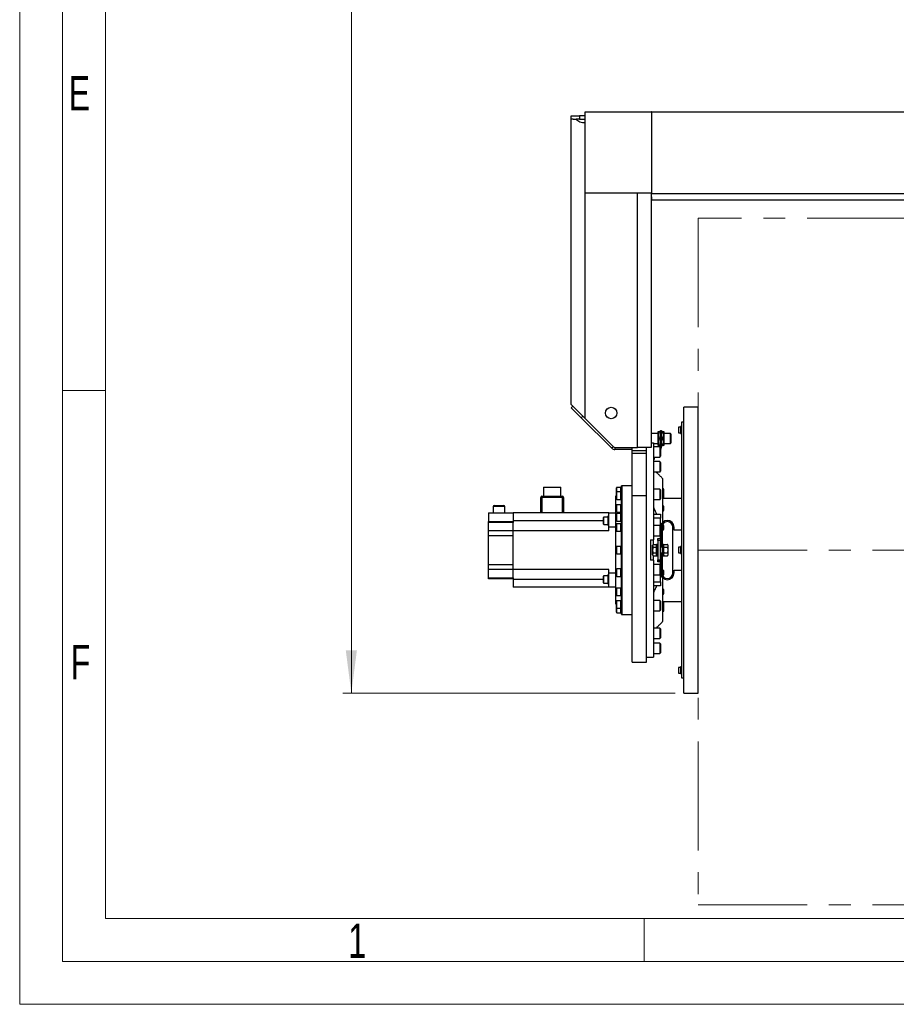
# Model space of a CAD drawing. Header units: millimetres. Extents: x 36 to 589, y 6 to 414.
# Tile 1 of 62: x 36 to 139, y 6 to 120. Entities that reach past the tile are written whole.
import ezdxf

# ---------------------------------------------------------------- set-up
doc = ezdxf.new("R2010")
doc.units = ezdxf.units.MM
doc.linetypes.add('CENTERX2', pattern=[20.32, 12.7, -2.54, 2.54, -2.54])
doc.styles.add('SLDTEXTSTYLE0', font='TXT', dxfattribs={"width": 0.7})
doc.styles.add('SLDTEXTSTYLE1', font='TXT', dxfattribs={"width": 0.75})
doc.dimstyles.new('SLDDIMSTYLE1', dxfattribs={"dimtxt": 3.5, "dimasz": 5, "dimexe": 0, "dimexo": 0.0625, "dimgap": 0.875, "dimtad": 1, "dimlfac": 15, "dimrnd": 1e-09, "dimzin": 12, "dimdsep": 46, "dimtxsty": 'SLDTEXTSTYLE1', "dimsah": 1, "dimcen": 0.09, "dimadec": 0, "dimazin": 0, "dimtfac": 1, "dimtofl": 0, "dimtmove": 0, "dimatfit": 3, "dimfxl": 0, "dimtolj": 1, "dimtzin": 12, "dimarcsym": 0})

# ---------------------------------------------------------------- blocks, each defined once
blk = doc.blocks.new('*D16')
at = {"color": 7, "linetype": 'Continuous', "lineweight": 0}
for p, q in [((221.19, 220.02), (74.13, 220.02)), ((75.13, 220.02), (75.13, 41.75)), ((112.86, 41.75), (74.13, 41.75))]:
    blk.add_line(p, q, dxfattribs=at)
for centre, start, end in [((72.35, 135.03), 63.4349, 116.5651), ((72.35, 132.62), 243.4349, 296.5651)]:
    blk.add_arc(centre, 6.21, start, end, dxfattribs=at)
for points in [[(75.13, 220.02), (74.48, 215.02), (75.78, 215.02)], [(75.13, 41.75), (75.78, 46.75), (74.48, 46.75)]]:
    blk.add_solid(points, dxfattribs=at)
at = {"color": 7, "linetype": 'Continuous', "lineweight": 0, "insert": (70.61, 128.65), "char_height": 3.5, "attachment_point": 1, "rotation": 90, "style": 'SLDTEXTSTYLE1'}
blk.add_mtext('2674', dxfattribs=at)

msp = doc.modelspace()

# ---------------------------------------------------------------- linework, layer by layer
at = {"color": 7, "linetype": 'Continuous', "lineweight": 15}
for p, q in [((36.5, 5.5), (36.5, 414.5)), ((588.5, 5.5), (36.5, 5.5))]:
    msp.add_line(p, q, dxfattribs=at)
at = {"color": 1, "linetype": 'Continuous', "lineweight": 0}
for p, q in [((41.5, 10.5), (41.5, 409.5)), ((46.5, 15.5), (46.5, 404.5)), ((46.4831139, 77), (41.5, 77)), ((393.7247305, 15.4991316), (46.5, 15.5)), ((109.25, 15.5), (109.25, 10.5)), ((583.5, 10.5), (41.5, 10.5))]:
    msp.add_line(p, q, dxfattribs=at)
at = {"color": 7, "linetype": 'Continuous', "lineweight": 30}
for p, q in [((100.7254093, 108.6182056), (100.7254093, 109.0182056)), ((100.7254093, 109.0182056), (101.7254093, 109.0182056)), ((101.7254093, 109.0182056), (101.7254093, 108.6182056)), ((102.3696453, 109.0182056), (101.7254093, 109.0182056)), ((102.3696369, 99.9993339), (102.3696458, 109.4660006)), ((102.3696458, 109.4660006), (102.3712607, 109.4660005)), ((102.3696458, 109.4660006), (110.0911594, 109.4659933)), ((102.3712518, 99.9993339), (102.3712607, 109.4660005)), ((102.3712607, 109.4660005), (110.0927743, 109.4659933)), ((110.0927743, 109.4659933), (110.0911594, 109.4659933)), ((110.0927743, 109.4659933), (110.0927654, 99.9993266)), ((110.1162618, 109.4659933), (110.0927743, 109.4659933)), ((110.1162529, 99.9993266), (110.1162618, 109.4659933)), ((110.1162618, 109.4659933), (168.8047591, 109.4659379)), ((110.1162618, 109.4659933), (110.1428318, 109.4659933)), ((110.1428318, 109.4659933), (168.8313292, 109.4659379)), ((100.9608342, 108.6182056), (100.7254093, 108.6182056)), ((100.7254093, 75.3848723), (100.7254093, 108.6182056)), ((100.9608342, 108.6182056), (101.2671088, 108.6182056)), ((101.2671088, 108.6182056), (101.3254093, 108.6182056)), ((101.7254093, 108.6182056), (101.3254093, 108.6182056)), ((101.7254093, 108.6182056), (102.369645, 108.6182056)), ((102.3254093, 108.2182056), (102.3254093, 73.7848723)), ((102.3696446, 108.2182056), (102.3254093, 108.2182056)), ((102.3696369, 99.9993339), (102.3712518, 99.9993339)), ((110.0927654, 99.9993266), (102.3712518, 99.9993339)), ((108.4587426, 70.3848723), (108.4587426, 99.9993282)), ((110.0587426, 99.9993267), (110.0587426, 70.3848723)), ((110.0927654, 99.9993266), (110.1162529, 99.9993266)), ((110.104522, 99.951539), (110.1045221, 99.9793266)), ((110.1045221, 99.9793266), (110.1362087, 99.9793266)), ((110.1045221, 99.9793266), (110.1310921, 99.9793266)), ((110.104522, 99.951539), (168.8364594, 99.951539)), ((110.1362087, 99.9993266), (110.1162529, 99.9993266)), ((110.1310921, 99.9793266), (110.1362087, 99.9793266)), ((110.1362087, 99.9793266), (110.1362087, 99.9993266)), ((110.1254093, 99.2182056), (168.8587426, 99.2182056)), ((102.3254093, 73.7848723), (100.7254093, 75.3848723)), ((100.7285214, 75.0046366), (100.9170832, 75.1931984)), ((101.9070327, 73.8261253), (100.7285214, 75.0046366)), ((113.8587426, 41.751539), (113.8587426, 75.0848723)), ((115.5254093, 58.4182056), (115.5254093, 75.0848723)), ((102.0955945, 74.0146871), (101.9070327, 73.8261253)), ((105.4587426, 70.2744153), (101.9070327, 73.8261253)), ((102.3254093, 73.7848723), (105.6473044, 70.4629772)), ((111.1254093, 72.351539), (111.2587426, 72.351539)), ((111.1254093, 71.6848723), (111.1254093, 72.351539)), ((111.2587426, 72.351539), (111.2587426, 71.6848723)), ((113.2187426, 72.7117817), (113.2187426, 72.6836741)), ((113.2187426, 72.6836741), (113.2187426, 72.1117817)), ((113.252076, 72.7451151), (113.252076, 72.7138843)), ((113.252076, 72.7138843), (113.252076, 72.0784484)), ((113.4854093, 72.8117817), (113.4854093, 72.2427344)), ((113.592076, 73.3182056), (113.592076, 70.2391704)), ((110.8587426, 71.8182056), (110.8587426, 72.2182056)), ((110.8587426, 71.0182056), (110.8587426, 71.8182056)), ((110.9301958, 72.2182056), (111.0539562, 72.2182056)), ((110.9301958, 71.4182056), (111.0539562, 71.4182056)), ((111.1254093, 70.3807006), (111.1254093, 71.6848723)), ((111.2587426, 71.6848723), (111.1254093, 71.6848723)), ((111.2587426, 70.351539), (111.2587426, 71.6848723)), ((111.3301958, 72.2182056), (111.4539562, 72.2182056)), ((111.3301958, 71.4182056), (111.4539562, 71.4182056)), ((111.5254093, 72.2182056), (111.5254093, 71.8182056)), ((111.5254093, 71.8182056), (111.5254093, 71.0182056)), ((112.2587426, 72.0182056), (112.2587426, 70.8182056)), ((112.3254093, 71.951539), (112.3254093, 70.8848723)), ((113.4854093, 72.2427344), (113.4854093, 72.0117817)), ((105.6473044, 70.4629772), (105.4587426, 70.2744153)), ((105.8358662, 70.3848723), (105.8358662, 70.1182056)), ((105.8358662, 70.3848723), (108.4587426, 70.3848723)), ((107.8587426, 70.1182056), (105.8358662, 70.1182056)), ((107.8587426, 70.251539), (107.8587426, 70.3848723)), ((107.8587426, 69.9848723), (107.8587426, 70.251539)), ((109.5254093, 69.9848723), (107.8587426, 69.9848723)), ((107.8587426, 69.6848723), (107.8587426, 69.9848723)), ((110.0587426, 70.3848723), (108.4587426, 70.3848723)), ((109.5254093, 70.3848723), (109.5170432, 70.3848723)), ((109.5254093, 69.9848723), (109.5254093, 70.3848723)), ((109.5254093, 69.6848723), (109.5254093, 69.9848723)), ((110.0587426, 70.9071373), (110.3254093, 70.9071373)), ((110.3254093, 70.9071373), (110.3254093, 59.5929973)), ((110.8587426, 70.6182056), (110.8587426, 71.0182056)), ((110.9301958, 70.6182056), (111.0539562, 70.6182056)), ((111.0454093, 70.4607006), (111.0454093, 69.6310905)), ((111.1254093, 70.3807006), (111.1254093, 69.6617052)), ((111.3301958, 70.6182056), (111.4539562, 70.6182056)), ((111.5254093, 71.0182056), (111.5254093, 70.6182056)), ((113.592076, 70.2391704), (113.592076, 43.5182056)), ((109.5254093, 69.6848723), (107.8587426, 69.6848723)), ((107.8587426, 64.7530513), (107.8587426, 69.6848723)), ((109.5254093, 64.7530513), (109.5254093, 69.6848723)), ((110.3254093, 69.0182056), (110.4587426, 69.0182056)), ((110.4587426, 69.0182056), (110.4587426, 69.2607006)), ((111.0454093, 69.6310905), (111.0454093, 69.2607006)), ((111.1254093, 69.6617052), (111.1254093, 69.3407006)), ((111.0454093, 68.7186844), (111.0454093, 67.6944204)), ((111.0454093, 67.6944204), (111.0454093, 67.5186844)), ((111.1254093, 68.6386844), (111.1254093, 67.7509889)), ((111.1254093, 67.7509889), (111.1254093, 67.5986844)), ((111.392076, 66.751539), (111.392076, 61.6426456)), ((97.5254093, 65.751539), (99.5254093, 65.751539)), ((106.0054093, 65.1421784), (106.0054093, 65.6648723)), ((106.0587426, 65.1955118), (106.0587426, 65.7182056)), ((106.5387426, 65.1955118), (106.5387426, 65.7182056)), ((106.5387426, 65.1955118), (106.5387426, 65.7182056)), ((106.592076, 50.951539), (106.592076, 65.8848723)), ((106.6254093, 65.9182056), (106.6254093, 50.9182056)), ((111.0454093, 65.4998584), (111.0454093, 64.3455306)), ((111.1254093, 65.4198584), (111.1254093, 64.419441)), ((111.4876093, 65.0288451), (111.4876093, 65.551539)), ((111.5387426, 65.069339), (111.5387426, 65.5004056)), ((97.192076, 62.751539), (97.192076, 64.551539)), ((97.3254093, 64.6848723), (97.3254093, 64.5561922)), ((97.3254093, 64.6848723), (99.7254093, 64.6848723)), ((97.3254093, 64.5561922), (97.3254093, 62.751539)), ((99.7254093, 64.5561922), (97.3254093, 64.5561922)), ((99.7254093, 64.6848723), (99.7254093, 64.5561922)), ((99.7254093, 62.751539), (99.7254093, 64.5561922)), ((99.8587426, 64.551539), (99.8587426, 62.751539)), ((105.9254093, 52.1174024), (105.9254093, 64.7190088)), ((105.9254093, 64.7190088), (106.0054093, 64.7190088)), ((106.0054093, 64.3821784), (106.0054093, 65.1421784)), ((106.0587426, 64.3288451), (106.0587426, 65.1955118)), ((106.5387426, 64.3288451), (106.5387426, 65.1955118)), ((106.5387426, 64.5963489), (106.5387426, 65.1955118)), ((106.5387426, 64.3288451), (106.5387426, 64.5963489)), ((107.8587426, 45.351539), (107.8587426, 64.7530513)), ((109.5254093, 64.7530513), (107.8587426, 64.7530513)), ((109.5254093, 45.351539), (109.5254093, 64.7530513)), ((111.0454093, 64.3455306), (111.0454093, 64.2998584)), ((111.1254093, 64.419441), (111.1254093, 64.3798584)), ((111.4876093, 64.4955118), (111.4876093, 65.0288451)), ((111.5387426, 64.5466451), (111.5387426, 64.9777118)), ((92.992076, 63.4848723), (91.6587426, 63.4848723)), ((91.792076, 63.6182056), (92.8587426, 63.6182056)), ((106.0054093, 62.8936722), (106.0054093, 63.6536722)), ((106.0587426, 62.8403389), (106.0587426, 63.7070055)), ((106.5387426, 62.8403389), (106.5387426, 63.7070055)), ((106.5387426, 62.9672593), (106.5387426, 63.7070055)), ((111.4876093, 63.0070055), (111.4876093, 63.5403389)), ((111.5387426, 63.0581389), (111.5387426, 63.4892055)), ((91.1254093, 62.751539), (93.992076, 62.751539)), ((91.1254093, 62.751539), (91.1254093, 61.751539)), ((93.992076, 62.751539), (93.992076, 61.835539)), ((105.1254093, 62.751539), (93.992076, 62.751539)), ((104.4854093, 61.4558884), (104.4854093, 62.2158884)), ((104.5387426, 61.4025551), (104.5387426, 62.2692217)), ((105.0187426, 62.3692217), (105.0187426, 61.3025551)), ((105.1254093, 62.751539), (105.9254093, 62.751539)), ((105.1254093, 61.0848723), (105.1254093, 62.751539)), ((106.0054093, 61.8531212), (106.0054093, 62.6131212)), ((106.0587426, 61.7997879), (106.0587426, 62.6664546)), ((106.5387426, 62.8403389), (106.5387426, 62.9672593)), ((106.5387426, 61.7997879), (106.5387426, 62.6664546)), ((106.5387426, 62.2331212), (106.5387426, 62.6664546)), ((106.5387426, 61.7997879), (106.5387426, 62.2331212)), ((110.3254093, 62.5848723), (111.1254093, 62.5848723)), ((111.1254093, 62.1182056), (110.3254093, 62.1182056)), ((111.1254093, 62.5848723), (111.1254093, 62.1182056)), ((111.1254093, 61.2142594), (111.1254093, 62.1182056)), ((91.1254093, 61.751539), (93.992076, 61.751539)), ((91.1254093, 61.639401), (91.1254093, 61.751539)), ((93.992076, 61.639401), (91.1254093, 61.639401)), ((91.1254093, 60.6858868), (91.1254093, 61.639401)), ((93.992076, 61.835539), (93.992076, 61.6395702)), ((104.4854093, 61.835539), (93.992076, 61.835539)), ((93.992076, 61.6395702), (93.992076, 61.639401)), ((93.992076, 60.6858868), (93.992076, 61.639401)), ((105.9254093, 61.0848723), (105.1254093, 61.0848723)), ((105.1254093, 60.6688723), (105.1254093, 61.0848723)), ((106.0054093, 60.6659652), (106.0054093, 61.4259652)), ((106.0587426, 60.6126319), (106.0587426, 61.4792985)), ((106.5387426, 60.6126319), (106.5387426, 61.4792985)), ((106.5387426, 60.6456174), (106.5387426, 61.4792985)), ((111.0454093, 61.2942594), (111.0454093, 60.0942594)), ((111.1254093, 61.2142593), (111.1254093, 60.1742594)), ((111.1587426, 61.0848723), (111.1587426, 59.751539)), ((111.292076, 58.751539), (111.292076, 61.0848723)), ((111.392076, 61.4312825), (111.392076, 60.751539)), ((111.4876093, 60.7792985), (111.4876093, 61.3126319)), ((111.5387426, 60.8304319), (111.5387426, 61.2614985)), ((112.592076, 55.751539), (112.592076, 61.0848723)), ((112.7254093, 60.751539), (112.7254093, 61.0848723)), ((91.1254093, 60.6858868), (93.992076, 60.6858868)), ((91.1254093, 60.0848723), (91.1254093, 60.6858868)), ((93.992076, 60.0848723), (91.1254093, 60.0848723)), ((91.1254093, 56.751539), (91.1254093, 60.0848723)), ((93.992076, 60.6858868), (93.992076, 60.6854488)), ((93.992076, 56.167539), (93.992076, 60.6688723)), ((105.1254093, 60.6688723), (93.992076, 60.6688723)), ((106.5387426, 60.6126319), (106.5387426, 60.6456174)), ((110.8254093, 59.7682056), (111.1254093, 59.7682056)), ((110.8254093, 59.751539), (110.8254093, 59.7682056)), ((110.8254093, 59.751539), (111.1587426, 59.751539)), ((110.8254093, 59.551539), (110.8254093, 59.751539)), ((111.1254093, 59.7682056), (111.1254093, 60.1742594)), ((111.1587426, 59.751539), (111.1587426, 59.551539)), ((111.392076, 59.0848723), (111.392076, 60.751539)), ((113.592076, 60.751539), (112.7254093, 60.751539)), ((106.0054093, 58.0382056), (106.0054093, 58.7982056)), ((106.0587426, 57.9848723), (106.0587426, 58.851539)), ((106.5387426, 57.9848723), (106.5387426, 58.851539)), ((106.5387426, 57.9848723), (106.5387426, 58.851539)), ((109.992076, 59.5929973), (110.3254093, 59.5929973)), ((109.992076, 59.5929973), (109.992076, 57.2434139)), ((110.2254093, 58.9089534), (110.2254093, 58.9848723)), ((110.2254093, 58.4182056), (110.2254093, 58.9089534)), ((110.2760219, 59.0725359), (110.6654093, 59.0725359)), ((110.2760219, 58.7453708), (110.6654093, 58.7453708)), ((110.3254093, 59.0725359), (110.3254093, 59.5929973)), ((110.6654093, 58.9089534), (110.6654093, 59.0725359)), ((110.6654093, 58.7453708), (110.6654093, 58.9089534)), ((110.6654093, 58.4182056), (110.6654093, 58.7453708)), ((110.692076, 59.0848723), (110.692076, 57.751539)), ((110.8254093, 59.551539), (110.8254093, 57.2848723)), ((111.1587426, 59.551539), (110.8254093, 59.551539)), ((111.1587426, 57.2848723), (111.1587426, 59.551539)), ((111.3587426, 57.751539), (111.3587426, 59.0848723)), ((111.492076, 57.751539), (111.492076, 59.0848723)), ((111.5426886, 59.0725359), (111.9747967, 59.0725359)), ((111.5426886, 58.7453708), (111.9747967, 58.7453708)), ((112.0254093, 58.9089534), (112.0254093, 58.9848723)), ((112.0254093, 58.4182056), (112.0254093, 58.9089534)), ((113.2187426, 58.7182056), (113.2187426, 58.1182056)), ((113.252076, 58.751539), (113.252076, 58.0848723)), ((113.4854093, 58.8182056), (113.4854093, 58.0182056)), ((110.2254093, 57.9274579), (110.2254093, 58.4182056)), ((110.2254093, 57.851539), (110.2254093, 57.9274579)), ((110.2760219, 58.0910405), (110.6654093, 58.0910405)), ((110.2760219, 57.7638753), (110.6654093, 57.7638753)), ((110.3254093, 57.2434139), (110.3254093, 57.7638753)), ((110.6654093, 58.0910405), (110.6654093, 58.4182056)), ((110.6654093, 57.9274579), (110.6654093, 58.0910405)), ((110.6654093, 57.7638753), (110.6654093, 57.9274579)), ((111.292076, 55.751539), (111.292076, 58.0848723)), ((111.392076, 56.0848723), (111.392076, 57.751539)), ((111.5426886, 58.0910405), (111.9747967, 58.0910405)), ((111.5426886, 57.7638753), (111.9747967, 57.7638753)), ((112.0254093, 57.9274579), (112.0254093, 58.4182056)), ((112.0254093, 57.851539), (112.0254093, 57.9274579)), ((115.5254093, 41.751539), (115.5254093, 58.4182056)), ((91.1254093, 56.751539), (93.992076, 56.751539)), ((91.1254093, 56.1505245), (91.1254093, 56.751539)), ((106.0587426, 55.3571127), (106.0587426, 56.2237794)), ((106.5387426, 55.3571127), (106.5387426, 56.2237794)), ((106.5387426, 55.3571127), (106.5387426, 56.2237794)), ((110.3254093, 57.2434139), (109.992076, 57.2434139)), ((110.3254093, 57.2434139), (110.3254093, 45.929274)), ((110.8254093, 57.2848723), (111.1587426, 57.2848723)), ((110.8254093, 57.0848723), (110.8254093, 57.2848723)), ((111.1587426, 57.0848723), (110.8254093, 57.0848723)), ((110.8254093, 57.0682056), (110.8254093, 57.0848723)), ((111.1254093, 57.0682056), (110.8254093, 57.0682056)), ((111.0454093, 56.7421519), (111.0454093, 55.5421519)), ((111.1254093, 56.6621519), (111.1254093, 57.0682056)), ((111.1254093, 56.6621519), (111.1254093, 55.6221519)), ((111.1587426, 57.2848723), (111.1587426, 57.0848723)), ((111.1587426, 57.0848723), (111.1587426, 55.751539)), ((93.992076, 56.1505245), (91.1254093, 56.1505245)), ((91.1254093, 55.1970103), (91.1254093, 56.1505245)), ((91.1254093, 55.1970103), (93.992076, 55.1970103)), ((91.1254093, 55.0848723), (91.1254093, 55.1970103)), ((93.992076, 55.0848723), (91.1254093, 55.0848723)), ((105.1254093, 56.167539), (93.992076, 56.167539)), ((93.992076, 56.1509625), (93.992076, 56.1505245)), ((93.992076, 55.1970103), (93.992076, 56.1505245)), ((93.992076, 55.1970103), (93.992076, 55.196841)), ((93.992076, 55.196841), (93.992076, 55.0008723)), ((104.4854093, 54.6205229), (104.4854093, 55.3805229)), ((104.5387426, 54.5671895), (104.5387426, 55.4338562)), ((105.0187426, 55.5338562), (105.0187426, 55.0005229)), ((105.1254093, 55.751539), (105.1254093, 56.167539)), ((105.1254093, 55.751539), (105.9254093, 55.751539)), ((105.1254093, 54.0848723), (105.1254093, 55.751539)), ((106.0054093, 55.4104461), (106.0054093, 56.1704461)), ((111.1254093, 54.7182056), (111.1254093, 55.6221519)), ((111.392076, 56.0848723), (111.392076, 55.4051288)), ((111.392076, 55.1937656), (111.392076, 50.0848723)), ((111.4876093, 55.5237794), (111.4876093, 56.0571127)), ((111.5387426, 55.5749127), (111.5387426, 56.0059794)), ((112.7254093, 56.0848723), (113.592076, 56.0848723)), ((112.7254093, 55.751539), (112.7254093, 56.0848723)), ((93.992076, 55.0008723), (93.992076, 54.0848723)), ((104.4854093, 55.0008723), (93.992076, 55.0008723)), ((105.1254093, 54.0848723), (93.992076, 54.0848723)), ((105.0187426, 55.0005229), (105.0187426, 54.4671895)), ((105.9254093, 54.0848723), (105.1254093, 54.0848723)), ((106.0054093, 53.1827391), (106.0054093, 53.9427391)), ((106.0587426, 53.1294057), (106.0587426, 53.9960724)), ((106.5387426, 53.1294057), (106.5387426, 53.9960724)), ((106.5387426, 53.1294057), (106.5387426, 53.9960724)), ((110.3254093, 54.7182056), (111.1254093, 54.7182056)), ((111.1254093, 54.251539), (110.3254093, 54.251539)), ((111.1254093, 54.7182056), (111.1254093, 54.251539)), ((111.4876093, 53.2960724), (111.4876093, 53.8294057)), ((111.5387426, 53.3472057), (111.5387426, 53.7782724)), ((106.0054093, 52.1174024), (105.9254093, 52.1174024)), ((106.0054093, 51.6942328), (106.0054093, 52.4542328)), ((106.0054093, 51.171539), (106.0054093, 51.6942328)), ((106.0587426, 51.6408995), (106.0587426, 52.5075662)), ((106.0587426, 51.1182056), (106.0587426, 51.6408995)), ((106.5387426, 51.6408995), (106.5387426, 52.5075662)), ((106.5387426, 51.6408995), (106.5387426, 52.5075662)), ((106.5387426, 51.1182056), (106.5387426, 51.6408995)), ((106.5387426, 51.1182056), (106.5387426, 51.6408995)), ((111.0454093, 52.5365529), (111.0454093, 51.3365529)), ((111.1254093, 52.4565529), (111.1254093, 51.4165529)), ((111.4876093, 51.8075662), (111.4876093, 52.3408995)), ((111.4876093, 51.2848723), (111.4876093, 51.8075662)), ((111.5387426, 51.8586995), (111.5387426, 52.2897662)), ((111.5387426, 51.3360056), (111.5387426, 51.7670723)), ((111.0454093, 49.3177268), (111.0454093, 48.1177268)), ((111.1254093, 49.2377268), (111.1254093, 48.1977268)), ((111.0454093, 47.5757107), (111.0454093, 46.3757107)), ((111.1254093, 47.4957107), (111.1254093, 46.4557107)), ((109.5254093, 45.929274), (110.3254093, 45.929274)), ((113.252076, 44.7579629), (113.252076, 44.0912962)), ((113.4854093, 44.8246295), (113.4854093, 44.0246295)), ((113.2187426, 44.7246295), (113.2187426, 44.1246295))]:
    msp.add_line(p, q, dxfattribs=at)
at = {"color": 7, "linetype": 'CENTERX2', "lineweight": 0}
for p, q in [((115.5187975, 97.0848723), (115.5187975, 17.0848723)), ((222.1854642, 97.0848723), (115.5187975, 97.0848723)), ((115.5254093, 58.4182056), (222.192076, 58.4182056)), ((115.5187975, 17.0848723), (222.1854642, 17.0848723))]:
    msp.add_line(p, q, dxfattribs=at)
at = {"color": 7, "linetype": 'Continuous', "lineweight": 30}
msp.add_circle((105.392076, 74.3848723), 0.6666667, dxfattribs=at)
for centre, radius, start, end in [((102.3254093, 109.8182056), 1.6, 228.590377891, 270), ((113.252076, 72.7117817), 0.0333333, 90, 180), ((113.252076, 72.1117817), 0.0333333, 180, 270), ((105.8358662, 70.651539), 0.5333333, 225, 270), ((105.8358662, 70.651539), 0.2666667, 225, 270), ((111.0454093, 70.3807006), 0.08, 0, 90), ((110.992076, 70.351539), 0.2666667, 300, 0), ((111.0454093, 69.3407006), 0.08, 270, 0), ((111.0454093, 68.6386844), 0.08, 0, 90), ((111.0454093, 67.5986844), 0.08, 270, 0), ((106.0587426, 65.6648723), 0.0533333, 90, 180), ((111.0454093, 65.4198584), 0.08, 0, 90), ((97.3254093, 64.551539), 0.1333333, 90, 180), ((97.2921166, 63.5975787), 0.9591915, 88.010911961, 95.986653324), ((99.7254093, 64.551539), 0.1333333, 0, 90), ((99.758702, 63.5975787), 0.9591915, 84.013346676, 91.989088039), ((106.0587426, 65.1421784), 0.0533333, 90, 180), ((106.0587426, 64.3821784), 0.0533333, 180, 270), ((111.0454093, 64.3798584), 0.08, 270, 0), ((91.792076, 63.4848723), 0.1333333, 90, 180), ((92.8587426, 63.4848723), 0.1333333, 0, 90), ((106.0587426, 63.6536722), 0.0533333, 90, 180), ((104.5387426, 62.2158884), 0.0533333, 90, 180), ((106.0587426, 62.8936722), 0.0533333, 180, 270), ((106.0587426, 62.6131212), 0.0533333, 90, 180), ((104.5387426, 61.4558884), 0.0533333, 180, 270), ((106.0587426, 61.8531212), 0.0533333, 180, 270), ((106.0587426, 61.4259652), 0.0533333, 90, 180), ((111.0454093, 61.2142594), 0.08, 0, 90), ((111.942076, 61.0848723), 0.7833333, 360, 180), ((111.942076, 61.0848723), 0.65, 0, 180), ((106.0587426, 60.6659652), 0.0533333, 180, 270), ((111.0454093, 60.1742594), 0.08, 270, 0), ((106.0587426, 58.7982056), 0.0533333, 90, 180), ((113.252076, 58.7182056), 0.0333333, 90, 180), ((106.0587426, 58.0382056), 0.0533333, 180, 270), ((113.252076, 58.1182056), 0.0333333, 180, 270), ((106.0587426, 56.1704461), 0.0533333, 90, 180), ((111.0454093, 56.6621519), 0.08, 0, 90), ((104.5387426, 55.3805229), 0.0533333, 90, 180), ((106.0587426, 55.4104461), 0.0533333, 180, 270), ((111.0454093, 55.6221519), 0.08, 270, 0), ((111.942076, 55.751539), 0.7833333, 180, 0), ((111.942076, 55.751539), 0.65, 180, 360), ((104.5387426, 54.6205229), 0.0533333, 180, 270), ((106.0587426, 53.9427391), 0.0533333, 90, 180), ((106.0587426, 53.1827391), 0.0533333, 180, 270), ((106.0587426, 52.4542328), 0.0533333, 90, 180), ((106.0587426, 51.6942328), 0.0533333, 180, 270), ((111.0454093, 52.4565529), 0.08, 0, 90), ((106.0587426, 51.171539), 0.0533333, 180, 270), ((111.0454093, 51.4165529), 0.08, 270, 0), ((111.0454093, 49.2377268), 0.08, 360, 90), ((111.0454093, 48.1977268), 0.08, 270, 360), ((111.0454093, 47.4957107), 0.08, 360, 90), ((111.0454093, 46.4557107), 0.08, 270, 360), ((113.252076, 44.7246295), 0.0333333, 90, 180), ((113.252076, 44.1246295), 0.0333333, 180, 270)]:
    msp.add_arc(centre, radius, start, end, dxfattribs=at)
for points, degree in [([(110.118789, 99.432994), (110.116661, 99.4688624), (110.112405, 99.5405991), (110.107978, 99.6693342), (110.1050619, 99.8074908), (110.104702, 99.9035229), (110.104522, 99.951539)], 3), ([(110.1254093, 99.2182056), (110.1245385, 99.2209151), (110.1227969, 99.2263341), (110.1205759, 99.2702363), (110.1189806, 99.3368843), (110.1188529, 99.4009574), (110.118789, 99.432994)], 3), ([(115.5254093, 75.0848723), (113.8587426, 75.0848723)], 1), ([(113.4854093, 72.7451151), (113.252076, 72.7451151)], 1), ([(113.592076, 72.8117817), (113.4854093, 72.8117817)], 1), ([(113.8587426, 73.3182056), (113.592076, 73.3182056)], 1), ([(110.8587426, 72.0182056), (110.0587426, 72.0182056)], 1), ([(112.2587426, 72.0182056), (111.5254093, 72.0182056)], 1), ([(112.3254093, 71.951539), (112.2587426, 72.0182056)], 1), ([(113.252076, 72.0784484), (113.4854093, 72.0784484)], 1), ([(113.4854093, 72.0117817), (113.592076, 72.0117817)], 1), ([(110.3254093, 70.8182056), (110.8587426, 70.8182056)], 1), ([(111.0454093, 70.4607006), (110.3254093, 70.4607006)], 1), ([(111.5254093, 70.8182056), (112.2587426, 70.8182056)], 1), ([(112.2587426, 70.8182056), (112.3254093, 70.8848723)], 1), ([(110.3254093, 69.2607006), (111.0454093, 69.2607006)], 1), ([(111.0454093, 68.7186844), (110.3254093, 68.7186844)], 1), ([(110.3254093, 67.5186844), (111.0454093, 67.5186844)], 1), ([(111.392076, 66.751539), (110.6249305, 67.5186844)], 1), ([(97.5254093, 65.751539), (97.5254093, 64.6848723)], 1), ([(99.5254093, 64.6848723), (99.5254093, 65.751539)], 1), ([(106.5387426, 65.7182056), (106.0587426, 65.7182056)], 1), ([(106.592076, 65.7182056), (106.5387426, 65.7182056)], 1), ([(106.6254093, 65.9182056), (106.592076, 65.8848723)], 1), ([(107.8587426, 65.9182056), (106.6254093, 65.9182056)], 1), ([(111.0454093, 65.4998584), (110.3254093, 65.4998584)], 1), ([(111.4876093, 65.551539), (111.392076, 65.551539)], 1), ([(111.5387426, 65.5004056), (111.4876093, 65.551539)], 1), ([(106.5387426, 65.1955118), (106.0587426, 65.1955118)], 1), ([(106.0587426, 64.3288451), (106.5387426, 64.3288451)], 1), ([(106.592076, 65.1955118), (106.5387426, 65.1955118)], 1), ([(106.5387426, 64.3288451), (106.592076, 64.3288451)], 1), ([(110.3254093, 64.2998584), (111.0454093, 64.2998584)], 1), ([(111.4876093, 65.0288451), (111.392076, 65.0288451)], 1), ([(111.392076, 64.4955118), (111.4876093, 64.4955118)], 1), ([(113.592076, 64.4182056), (111.392076, 64.4182056)], 1), ([(111.5387426, 64.9777118), (111.4876093, 65.0288451)], 1), ([(111.4876093, 64.4955118), (111.5387426, 64.5466451)], 1), ([(111.492929, 65.0235254), (111.5387426, 65.069339)], 1), ([(91.6587426, 63.4848723), (91.6587426, 62.751539)], 1), ([(92.992076, 62.751539), (92.992076, 63.4848723)], 1), ([(106.5387426, 63.7070055), (106.0587426, 63.7070055)], 1), ([(106.592076, 63.7070055), (106.5387426, 63.7070055)], 1), ([(111.4876093, 63.5403389), (111.392076, 63.5403389)], 1), ([(111.5387426, 63.4892055), (111.4876093, 63.5403389)], 1), ([(105.0187426, 62.2692217), (104.5387426, 62.2692217)], 1), ([(105.1254093, 62.3692217), (105.0187426, 62.3692217)], 1), ([(106.0587426, 62.8403389), (106.5387426, 62.8403389)], 1), ([(106.5387426, 62.6664546), (106.0587426, 62.6664546)], 1), ([(106.5387426, 62.8403389), (106.592076, 62.8403389)], 1), ([(106.592076, 62.6664546), (106.5387426, 62.6664546)], 1), ([(111.392076, 63.0070055), (111.4876093, 63.0070055)], 1), ([(111.4876093, 63.0070055), (111.5387426, 63.0581389)], 1), ([(104.5387426, 61.4025551), (105.0187426, 61.4025551)], 1), ([(105.0187426, 61.3025551), (105.1254093, 61.3025551)], 1), ([(106.0587426, 61.7997879), (106.5387426, 61.7997879)], 1), ([(106.5387426, 61.4792985), (106.0587426, 61.4792985)], 1), ([(106.5387426, 61.7997879), (106.592076, 61.7997879)], 1), ([(106.592076, 61.4792985), (106.5387426, 61.4792985)], 1), ([(111.0454093, 61.2942594), (110.3254093, 61.2942594)], 1), ([(111.1254093, 61.5674849), (111.2058253, 61.3350907)], 1), ([(111.4876093, 61.3126319), (111.392076, 61.3126319)], 1), ([(111.5387426, 61.2614985), (111.4876093, 61.3126319)], 1), ([(111.4876093, 60.7792985), (111.5387426, 60.8304319)], 1), ([(106.0587426, 60.6126319), (106.5387426, 60.6126319)], 1), ([(106.5387426, 60.6126319), (106.592076, 60.6126319)], 1), ([(110.3254093, 60.0942594), (111.0454093, 60.0942594)], 1), ([(111.392076, 60.7792985), (111.4876093, 60.7792985)], 1), ([(106.5387426, 58.851539), (106.0587426, 58.851539)], 1), ([(106.592076, 58.851539), (106.5387426, 58.851539)], 1), ([(110.2760219, 59.0725359), (110.2254093, 58.9848723)], 1), ([(110.692076, 58.9848723), (110.6654093, 58.9848723)], 1), ([(110.8254093, 59.0848723), (110.692076, 59.0848723)], 1), ([(111.3587426, 58.751539), (111.1587426, 58.751539)], 1), ([(111.492076, 59.0848723), (111.3587426, 59.0848723)], 1), ([(111.5426886, 59.0725359), (111.492076, 58.9848723)], 1), ([(112.0254093, 58.9848723), (111.9747967, 59.0725359)], 1), ([(113.4854093, 58.751539), (113.252076, 58.751539)], 1), ([(113.592076, 58.8182056), (113.4854093, 58.8182056)], 1), ([(106.0587426, 57.9848723), (106.5387426, 57.9848723)], 1), ([(106.5387426, 57.9848723), (106.592076, 57.9848723)], 1), ([(110.2254093, 57.851539), (110.2760219, 57.7638753)], 1), ([(110.6654093, 57.851539), (110.692076, 57.851539)], 1), ([(110.692076, 57.751539), (110.8254093, 57.751539)], 1), ([(111.1587426, 58.0848723), (111.3587426, 58.0848723)], 1), ([(111.3587426, 57.751539), (111.492076, 57.751539)], 1), ([(111.492076, 57.851539), (111.5426886, 57.7638753)], 1), ([(111.9747967, 57.7638753), (112.0254093, 57.851539)], 1), ([(113.252076, 58.0848723), (113.4854093, 58.0848723)], 1), ([(113.4854093, 58.0182056), (113.592076, 58.0182056)], 1), ([(106.5387426, 56.2237794), (106.0587426, 56.2237794)], 1), ([(106.592076, 56.2237794), (106.5387426, 56.2237794)], 1), ([(111.0454093, 56.7421519), (110.3254093, 56.7421519)], 1), ([(105.0187426, 55.4338562), (104.5387426, 55.4338562)], 1), ([(105.1254093, 55.5338562), (105.0187426, 55.5338562)], 1), ([(106.0587426, 55.3571127), (106.5387426, 55.3571127)], 1), ([(106.5387426, 55.3571127), (106.592076, 55.3571127)], 1), ([(110.3254093, 55.5421519), (111.0454093, 55.5421519)], 1), ([(111.392076, 56.0848723), (111.283716, 55.7461083)], 1), ([(111.4876093, 56.0571127), (111.392076, 56.0571127)], 1), ([(111.392076, 55.5237794), (111.4876093, 55.5237794)], 1), ([(111.5387426, 56.0059794), (111.4876093, 56.0571127)], 1), ([(111.4876093, 55.5237794), (111.5387426, 55.5749127)], 1), ([(104.5387426, 54.5671895), (105.0187426, 54.5671895)], 1), ([(105.0187426, 54.4671895), (105.1254093, 54.4671895)], 1), ([(106.5387426, 53.9960724), (106.0587426, 53.9960724)], 1), ([(106.592076, 53.9960724), (106.5387426, 53.9960724)], 1), ([(110.7004948, 54.251539), (110.3254093, 53.4826206)], 1), ([(106.0587426, 53.1294057), (106.5387426, 53.1294057)], 1), ([(106.5387426, 53.1294057), (106.592076, 53.1294057)], 1), ([(111.4876093, 53.8294057), (111.392076, 53.8294057)], 1), ([(111.392076, 53.2960724), (111.4876093, 53.2960724)], 1), ([(111.5387426, 53.7782724), (111.4876093, 53.8294057)], 1), ([(111.4876093, 53.2960724), (111.5387426, 53.3472057)], 1), ([(106.5387426, 52.5075662), (106.0587426, 52.5075662)], 1), ([(106.0587426, 51.6408995), (106.5387426, 51.6408995)], 1), ([(106.592076, 52.5075662), (106.5387426, 52.5075662)], 1), ([(106.5387426, 51.6408995), (106.592076, 51.6408995)], 1), ([(111.0454093, 52.5365529), (110.3254093, 52.5365529)], 1), ([(111.392076, 52.4182056), (113.592076, 52.4182056)], 1), ([(111.4876093, 52.3408995), (111.392076, 52.3408995)], 1), ([(111.392076, 51.8075662), (111.4876093, 51.8075662)], 1), ([(111.5387426, 52.2897662), (111.4876093, 52.3408995)], 1), ([(111.4876093, 51.8075662), (111.5387426, 51.8586995)], 1), ([(111.5387426, 51.7670723), (111.492929, 51.8128859)], 1), ([(106.0587426, 51.1182056), (106.5387426, 51.1182056)], 1), ([(106.5387426, 51.1182056), (106.592076, 51.1182056)], 1), ([(106.592076, 50.951539), (106.6254093, 50.9182056)], 1), ([(106.6254093, 50.9182056), (107.8587426, 50.9182056)], 1), ([(110.3254093, 51.3365529), (111.0454093, 51.3365529)], 1), ([(111.392076, 51.2848723), (111.4876093, 51.2848723)], 1), ([(111.4876093, 51.2848723), (111.5387426, 51.3360056)], 1), ([(110.6249305, 49.3177268), (111.392076, 50.0848723)], 1), ([(111.0454093, 49.3177268), (110.3254093, 49.3177268)], 1), ([(110.3254093, 48.1177268), (111.0454093, 48.1177268)], 1), ([(111.0454093, 47.5757107), (110.3254093, 47.5757107)], 1), ([(110.3254093, 46.3757107), (111.0454093, 46.3757107)], 1), ([(107.8587426, 45.351539), (109.5254093, 45.351539)], 1), ([(113.4854093, 44.7579629), (113.252076, 44.7579629)], 1), ([(113.592076, 44.8246295), (113.4854093, 44.8246295)], 1), ([(113.252076, 44.0912962), (113.4854093, 44.0912962)], 1), ([(113.4854093, 44.0246295), (113.592076, 44.0246295)], 1), ([(113.592076, 43.5182056), (113.8587426, 43.5182056)], 1), ([(113.8587426, 41.751539), (115.5254093, 41.751539)], 1)]:
    msp.add_open_spline(points, degree=degree, dxfattribs=at)
for points, knots in [([(110.9301958, 72.2182056), (110.9102247, 72.1532439), (110.8699166, 72.0221293), (110.8624898, 71.8865906), (110.8587426, 71.8182056)], [0, 0, 0, 0, 0.49545796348, 1, 1, 1, 1]), ([(110.8587426, 72.2182056), (110.8596193, 72.2182056), (110.8632069, 72.2182056), (110.9013634, 72.2182056), (110.9301958, 72.2182056)], [0, 0, 0, 0, 0.2443658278, 1, 1, 1, 1]), ([(110.8587426, 71.8182056), (110.858828, 71.8087232), (110.8594741, 71.7369218), (110.8750802, 71.601545), (110.911712, 71.479691), (110.9301958, 71.4182056)], [0, 0, 0, 0, 0.0700985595, 0.5307888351, 1, 1, 1, 1]), ([(110.9301958, 71.4182056), (110.9102247, 71.3532439), (110.8699166, 71.2221293), (110.8624898, 71.0865906), (110.8587426, 71.0182056)], [0, 0, 0, 0, 0.4954579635, 1, 1, 1, 1]), ([(111.1254093, 71.8182056), (111.125324, 71.8276881), (111.1246778, 71.8994895), (111.1090718, 72.0348663), (111.0724399, 72.1567203), (111.0539562, 72.2182056)], [0, 0, 0, 0, 0.0700985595, 0.5307888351, 1, 1, 1, 1]), ([(111.0539562, 72.2182056), (111.0827885, 72.2182056), (111.120945, 72.2182056), (111.1245326, 72.2182056), (111.1254093, 72.2182056)], [0, 0, 0, 0, 0.7556341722, 1, 1, 1, 1]), ([(111.0539562, 71.4182056), (111.0739272, 71.4831674), (111.1142354, 71.614282), (111.1216622, 71.7498207), (111.1254093, 71.8182056)], [0, 0, 0, 0, 0.4954579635, 1, 1, 1, 1]), ([(111.1254093, 71.0182056), (111.125324, 71.0276881), (111.1246778, 71.0994895), (111.1090718, 71.2348663), (111.0724399, 71.3567203), (111.0539562, 71.4182056)], [0, 0, 0, 0, 0.0700985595, 0.5307888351, 1, 1, 1, 1]), ([(111.3301958, 72.2182056), (111.3102247, 72.1532439), (111.2699166, 72.0221293), (111.2624898, 71.8865906), (111.2587426, 71.8182056)], [0, 0, 0, 0, 0.4954579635, 1, 1, 1, 1]), ([(111.2587426, 72.2182056), (111.2596193, 72.2182056), (111.2632069, 72.2182056), (111.3013634, 72.2182056), (111.3301958, 72.2182056)], [0, 0, 0, 0, 0.2443658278, 1, 1, 1, 1]), ([(111.2587426, 71.8182056), (111.258828, 71.8087232), (111.2594741, 71.7369218), (111.2750802, 71.601545), (111.311712, 71.479691), (111.3301958, 71.4182056)], [0, 0, 0, 0, 0.0700985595, 0.5307888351, 1, 1, 1, 1]), ([(111.3301958, 71.4182056), (111.3102247, 71.3532439), (111.2699166, 71.2221293), (111.2624898, 71.0865906), (111.2587426, 71.0182056)], [0, 0, 0, 0, 0.4954579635, 1, 1, 1, 1]), ([(111.5254093, 71.8182056), (111.525324, 71.8276881), (111.5246778, 71.8994895), (111.5090718, 72.0348663), (111.4724399, 72.1567203), (111.4539562, 72.2182056)], [0, 0, 0, 0, 0.0700985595, 0.5307888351, 1, 1, 1, 1]), ([(111.4539562, 72.2182056), (111.4827885, 72.2182056), (111.520945, 72.2182056), (111.5245326, 72.2182056), (111.5254093, 72.2182056)], [0, 0, 0, 0, 0.7556341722, 1, 1, 1, 1]), ([(111.4539562, 71.4182056), (111.4739272, 71.4831674), (111.5142354, 71.614282), (111.5216622, 71.7498207), (111.5254093, 71.8182056)], [0, 0, 0, 0, 0.4954579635, 1, 1, 1, 1]), ([(111.5254093, 71.0182056), (111.525324, 71.0276881), (111.5246778, 71.0994895), (111.5090718, 71.2348663), (111.4724399, 71.3567203), (111.4539562, 71.4182056)], [0, 0, 0, 0, 0.0700985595, 0.5307888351, 1, 1, 1, 1]), ([(110.8587426, 71.0182056), (110.858828, 71.0087232), (110.8594741, 70.9369218), (110.8750802, 70.801545), (110.911712, 70.679691), (110.9301958, 70.6182056)], [0, 0, 0, 0, 0.0700985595, 0.5307888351, 1, 1, 1, 1]), ([(110.9301958, 70.6182056), (110.9013634, 70.6182056), (110.8632069, 70.6182056), (110.8596193, 70.6182056), (110.8587426, 70.6182056)], [0, 0, 0, 0, 0.7556341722, 1, 1, 1, 1]), ([(111.0539562, 70.6182056), (111.0739272, 70.6831674), (111.1142354, 70.814282), (111.1216622, 70.9498207), (111.1254093, 71.0182056)], [0, 0, 0, 0, 0.4954579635, 1, 1, 1, 1]), ([(111.1254093, 70.6182056), (111.1245326, 70.6182056), (111.120945, 70.6182056), (111.0827885, 70.6182056), (111.0539562, 70.6182056)], [0, 0, 0, 0, 0.2443658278, 1, 1, 1, 1]), ([(111.2587426, 71.0182056), (111.258828, 71.0087232), (111.2594741, 70.9369218), (111.2750802, 70.801545), (111.311712, 70.679691), (111.3301958, 70.6182056)], [0, 0, 0, 0, 0.0700985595, 0.5307888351, 1, 1, 1, 1]), ([(111.3301958, 70.6182056), (111.3013634, 70.6182056), (111.2632069, 70.6182056), (111.2596193, 70.6182056), (111.2587426, 70.6182056)], [0, 0, 0, 0, 0.7556341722, 1, 1, 1, 1]), ([(111.4539562, 70.6182056), (111.4739272, 70.6831674), (111.5142354, 70.814282), (111.5216622, 70.9498207), (111.5254093, 71.0182056)], [0, 0, 0, 0, 0.4954579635, 1, 1, 1, 1]), ([(111.5254093, 70.6182056), (111.5245326, 70.6182056), (111.520945, 70.6182056), (111.4827885, 70.6182056), (111.4539562, 70.6182056)], [0, 0, 0, 0, 0.2443658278, 1, 1, 1, 1]), ([(110.3254093, 63.3537907), (110.420391, 63.1713126), (110.5522325, 62.91802), (110.669339, 62.6576622), (110.7020791, 62.5848723)], [0, 0, 0, 0, 0.7204237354, 1, 1, 1, 1]), ([(111.2921201, 61.0857074), (111.2932086, 61.0825681), (111.3312987, 60.9727137), (111.3621278, 60.8605233), (111.392076, 60.751539)], [0, 0, 0, 0, 0.0285773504, 1, 1, 1, 1]), ([(110.2760219, 59.0725359), (110.2618758, 59.0459694), (110.2333242, 58.9923493), (110.2280635, 58.9369198), (110.2254093, 58.9089534)], [0, 0, 0, 0, 0.4954579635, 1, 1, 1, 1]), ([(110.2254093, 58.9089534), (110.2254697, 58.905076), (110.2259274, 58.8757127), (110.2369813, 58.8203495), (110.2629291, 58.7705159), (110.2760219, 58.7453708)], [0, 0, 0, 0, 0.0700880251, 0.5307833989, 1, 1, 1, 1]), ([(110.2760219, 58.7453708), (110.2694756, 58.7219808), (110.239655, 58.6154317), (110.2316539, 58.5046602), (110.2254093, 58.4182056)], [0, 0, 0, 0, 0.2195232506, 1, 1, 1, 1]), ([(111.5426886, 59.0725359), (111.5223147, 59.0318993), (111.4952728, 58.977963), (111.4927083, 58.9226038), (111.492076, 58.9089534)], [0, 0, 0, 0, 0.7534205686, 1, 1, 1, 1]), ([(111.492076, 58.9089534), (111.4981643, 58.8662875), (111.5060683, 58.8108984), (111.535848, 58.7576113), (111.5426886, 58.7453708)], [0, 0, 0, 0, 0.7702917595, 1, 1, 1, 1]), ([(111.5426886, 58.7453708), (111.5285425, 58.6922377), (111.4999908, 58.5849974), (111.4947302, 58.4741386), (111.492076, 58.4182056)], [0, 0, 0, 0, 0.4954579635, 1, 1, 1, 1]), ([(112.0254093, 58.9089534), (112.0247769, 58.9226038), (112.0222124, 58.977963), (111.9951706, 59.0318993), (111.9747967, 59.0725359)], [0, 0, 0, 0, 0.2465794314, 1, 1, 1, 1]), ([(111.9747967, 58.7453708), (111.9816373, 58.7576113), (112.011417, 58.8108984), (112.0193209, 58.8662875), (112.0254093, 58.9089534)], [0, 0, 0, 0, 0.2297082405, 1, 1, 1, 1]), ([(112.0254093, 58.4182056), (112.0253489, 58.4259603), (112.0248912, 58.484687), (112.0138373, 58.5954134), (111.9878895, 58.6950806), (111.9747967, 58.7453708)], [0, 0, 0, 0, 0.0700880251, 0.5307833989, 1, 1, 1, 1]), ([(110.2254093, 58.4182056), (110.2260009, 58.3917956), (110.2284809, 58.2810855), (110.2554706, 58.1731942), (110.2760219, 58.0910405)], [0, 0, 0, 0, 0.2385511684, 1, 1, 1, 1]), ([(110.2760219, 58.0910405), (110.2618758, 58.0644739), (110.2333242, 58.0108538), (110.2280635, 57.9554244), (110.2254093, 57.9274579)], [0, 0, 0, 0, 0.4954579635, 1, 1, 1, 1]), ([(110.2254093, 57.9274579), (110.2254697, 57.9235806), (110.2259274, 57.8942172), (110.2369813, 57.838854), (110.2629291, 57.7890204), (110.2760219, 57.7638753)], [0, 0, 0, 0, 0.0700880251, 0.5307833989, 1, 1, 1, 1]), ([(111.492076, 58.4182056), (111.4921364, 58.410451), (111.492594, 58.3517243), (111.503648, 58.2409978), (111.5295958, 58.1413307), (111.5426886, 58.0910405)], [0, 0, 0, 0, 0.0700880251, 0.5307833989, 1, 1, 1, 1]), ([(111.5426886, 58.0910405), (111.5285425, 58.0644739), (111.4999908, 58.0108538), (111.4947302, 57.9554244), (111.492076, 57.9274579)], [0, 0, 0, 0, 0.4954579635, 1, 1, 1, 1]), ([(111.492076, 57.9274579), (111.4921364, 57.9235806), (111.492594, 57.8942172), (111.503648, 57.838854), (111.5295958, 57.7890204), (111.5426886, 57.7638753)], [0, 0, 0, 0, 0.0700880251, 0.5307833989, 1, 1, 1, 1]), ([(111.9747967, 58.0910405), (111.9889428, 58.1441735), (112.0174944, 58.2514138), (112.0227551, 58.3622727), (112.0254093, 58.4182056)], [0, 0, 0, 0, 0.49545796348, 1, 1, 1, 1]), ([(112.0254093, 57.9274579), (112.0253489, 57.9313352), (112.0248912, 57.9606986), (112.0138373, 58.0160618), (111.9878895, 58.0658954), (111.9747967, 58.0910405)], [0, 0, 0, 0, 0.0700880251, 0.5307833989, 1, 1, 1, 1]), ([(111.9747967, 57.7638753), (111.9889428, 57.7904419), (112.0174944, 57.844062), (112.0227551, 57.8994914), (112.0254093, 57.9274579)], [0, 0, 0, 0, 0.4954579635, 1, 1, 1, 1]), ([(111.2034759, 55.4952549), (111.1886531, 55.4446103), (111.1663583, 55.3684364), (111.1356882, 55.2952918), (111.1254093, 55.2707778)], [0, 0, 0, 0, 0.6648558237, 1, 1, 1, 1])]:
    msp.add_open_spline(points, degree=3, knots=knots, dxfattribs=at)

# ---------------------------------------------------------------- texts
at = {"color": 1, "linetype": 'Continuous', "lineweight": 0, "char_height": 4, "attachment_point": 1, "style": 'SLDTEXTSTYLE0'}
for s, insert in [('E', (42.1891779, 113.6380813)), ('F', (42.4282878, 47.361562)), ('1', (74.7778803, 14.9110078))]:
    msp.add_mtext(s, dxfattribs=dict(at, insert=insert))

# ---------------------------------------------------------------- dimensions: what is measured, and where the dimension line sits
at = {"color": 7, "linetype": 'Continuous', "lineweight": 0}
dim = msp.add_linear_dim(base=(75.1254093, 41.751539), p1=(222.192076, 220.0182056), p2=(113.8587426, 41.751539), angle=90, text='(<>)', dimstyle='SLDDIMSTYLE1', dxfattribs=at)
dim.commit()
dim.dimension.update_dxf_attribs({"geometry": '*D16', "text_midpoint": (75.1254093, 133.8262873), "dimtype": 160})

doc.saveas('drawing.dxf')
